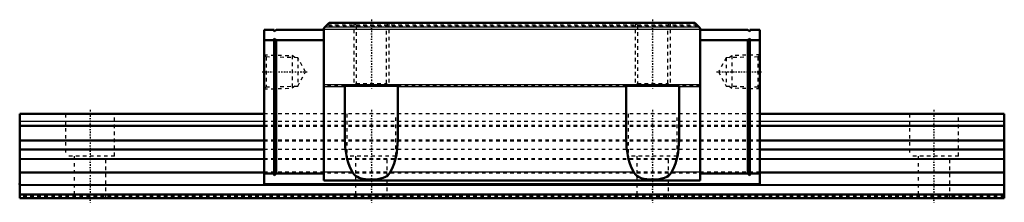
# Model space of a CAD drawing. Header units: millimetres. Extents: x -20 to 260, y -1 to 51.
import ezdxf

# ---------------------------------------------------------------- set-up
doc = ezdxf.new("R2010")
doc.units = ezdxf.units.MM
doc.linetypes.add('Center', pattern=[1.5, 0.45, -0.5, 0.05, -0.5])
doc.linetypes.add('Dashed', pattern=[2, 1, -1])
for name, color, linetype, lineweight in [('2d ConnectionPoints', 7, 'Continuous', 50), ('AM_0', 7, 'Continuous', 50), ('AM_4', 3, 'Continuous', 25), ('AM_5', 3, 'Continuous', 25), ('AM_7', 7, 'Center', 25), ('AM_9', 6, 'Dashed', 25)]:
    doc.layers.add(name, color=color, linetype=linetype, lineweight=lineweight)

# ---------------------------------------------------------------- blocks, each defined once
blk = doc.blocks.new('1_SHW50CASS1_Slide12_50_0_in_SHW50CA1SS280LG200W6950001_0')
at = {"layer": 'AM_0'}
for p, q in [((52.4, 48), (49.5, 48)), ((49.5, 48), (49.5, 4)), ((52.4, 47.5), (52.9, 48)), ((52.4, 48), (52.4, 47.5)), ((66.5, 48), (52.9, 48)), ((66.5, 48.45), (68.05, 50)), ((66.5, 48.45), (66.5, 5)), ((171.95, 50), (68.05, 50)), ((171.95, 50), (173.5, 48.45)), ((173.5, 48.45), (173.5, 5)), ((173.5, 48), (187.1, 48)), ((187.6, 47.5), (187.1, 48)), ((187.6, 48), (190.5, 48)), ((187.6, 48), (187.6, 47.5)), ((190.5, 48), (190.5, 4)), ((52.4, 45), (49.5, 45)), ((52.9, 45), (52.4, 45.5)), ((52.4, 45.5), (52.4, 6.5)), ((52.9, 7), (52.9, 45)), ((66.5, 45), (52.9, 45)), ((173.5, 45), (187.1, 45)), ((187.1, 45), (187.6, 45.5)), ((187.1, 7), (187.1, 45)), ((187.6, 45.5), (187.6, 6.5)), ((187.6, 45), (190.5, 45)), ((72.5, 16.41), (72.5, 32)), ((72.5, 32), (87.5, 32)), ((87.5, 32), (87.5, 16.41)), ((152.5, 16.41), (152.5, 32)), ((152.5, 32), (167.5, 32)), ((167.5, 32), (167.5, 16.41)), ((52.4, 7), (49.5, 7)), ((52.4, 6.5), (52.9, 7)), ((66.5, 7), (52.9, 7)), ((173.5, 7), (187.1, 7)), ((187.1, 7), (187.6, 6.5)), ((187.6, 7), (190.5, 7)), ((190.5, 4), (49.5, 4)), ((173.5, 5), (66.5, 5))]:
    blk.add_line(p, q, dxfattribs=at)
for points in [[(74.6, 7.4), (74.17, 8.25), (73.78, 9.16), (73.44, 10.13), (73.14, 11.14), (72.91, 12.2), (72.72, 13.29), (72.59, 14.4), (72.52, 15.52), (72.5, 16.41)], [(87.5, 16.41), (87.47, 15.28), (87.39, 14.16), (87.24, 13.05), (87.05, 11.97), (86.8, 10.92), (86.5, 9.92), (86.14, 8.96), (85.75, 8.06), (85.4, 7.4)], [(154.6, 7.4), (154.17, 8.25), (153.78, 9.16), (153.44, 10.13), (153.14, 11.14), (152.91, 12.2), (152.72, 13.29), (152.59, 14.4), (152.52, 15.52), (152.5, 16.41)], [(167.5, 16.41), (167.47, 15.28), (167.39, 14.16), (167.24, 13.05), (167.05, 11.97), (166.8, 10.92), (166.5, 9.92), (166.14, 8.96), (165.75, 8.06), (165.4, 7.4)], [(85.4, 7.4), (85.02, 6.85), (84.55, 6.4), (84, 6.05), (83.38, 5.78), (82.64, 5.58), (81.85, 5.44), (80.86, 5.35), (79.85, 5.33), (79.09, 5.36), (78.34, 5.42), (77.62, 5.52), (77.06, 5.65), (76.52, 5.82), (76.02, 6.04), (75.47, 6.39), (74.99, 6.83), (74.6, 7.4)], [(165.4, 7.4), (165.02, 6.85), (164.55, 6.4), (164, 6.05), (163.38, 5.78), (162.64, 5.58), (161.85, 5.44), (160.86, 5.35), (159.85, 5.33), (159.09, 5.36), (158.34, 5.42), (157.62, 5.52), (157.06, 5.65), (156.52, 5.82), (156.02, 6.04), (155.47, 6.39), (154.99, 6.83), (154.6, 7.4)]]:
    blk.add_lwpolyline(points, dxfattribs=at)
at = {"layer": 'AM_4'}
for p, q in [((173.5, 48.09), (66.5, 48.09)), ((173.16, 48.79), (66.84, 48.79)), ((173.5, 32.27), (66.5, 32.27)), ((72.5, 31.77), (66.5, 31.77)), ((152.5, 31.77), (87.5, 31.77)), ((173.5, 31.77), (167.5, 31.77)), ((74.6, 7.4), (66.5, 7.4)), ((154.6, 7.4), (85.4, 7.4)), ((173.5, 7.4), (165.4, 7.4))]:
    blk.add_line(p, q, dxfattribs=at)
at = {"layer": 'AM_5', "linetype": 'Dashed'}
for p, q in [((75, 50), (75, 32)), ((85, 50), (85, 32)), ((155, 50), (155, 32)), ((165, 50), (165, 32)), ((49.5, 40.86), (57.5, 40.66)), ((58.28, 40.06), (57.5, 40.66)), ((57.5, 40.66), (57.5, 31.34)), ((181.72, 40.06), (182.5, 40.66)), ((190.5, 40.86), (182.5, 40.66)), ((182.5, 40.66), (182.5, 31.34)), ((49.5, 31.14), (57.5, 31.34)), ((58.28, 31.94), (57.5, 31.34)), ((181.72, 31.94), (182.5, 31.34)), ((190.5, 31.14), (182.5, 31.34))]:
    blk.add_line(p, q, dxfattribs=at)
at = {"layer": 'AM_7'}
for p, q in [((80, 50.9), (80, 31.1)), ((160, 50.9), (160, 31.1)), ((48.91, 36), (61.87, 36)), ((178.13, 36), (191.09, 36))]:
    blk.add_line(p, q, dxfattribs=at)
at = {"layer": 'AM_9'}
for p, q in [((172.95, 49), (67.05, 49)), ((172.66, 49.29), (67.34, 49.29)), ((75, 50), (75.7, 49.3)), ((75.7, 49.3), (75.7, 32.7)), ((75.7, 49.3), (84.3, 49.3)), ((84.3, 49.3), (85, 50)), ((84.3, 32.7), (84.3, 49.3)), ((155, 50), (155.7, 49.3)), ((155.7, 49.3), (155.7, 32.7)), ((155.7, 49.3), (164.3, 49.3)), ((164.3, 49.3), (165, 50)), ((164.3, 32.7), (164.3, 49.3)), ((50.07, 40.27), (49.5, 40.86)), ((59.08, 40.04), (50.07, 40.27)), ((50.07, 40.27), (50.07, 31.73)), ((61.28, 36), (59.08, 40.04)), ((59.08, 40.04), (59.08, 31.96)), ((180.92, 40.04), (178.72, 36)), ((189.93, 40.27), (180.92, 40.04)), ((180.92, 40.04), (180.92, 31.96)), ((190.5, 40.86), (189.93, 40.27)), ((189.93, 40.27), (189.93, 31.73)), ((59.08, 31.96), (61.28, 36)), ((178.72, 36), (180.92, 31.96)), ((49.5, 31.14), (50.07, 31.73)), ((50.07, 31.73), (59.08, 31.96)), ((72.5, 32), (66.5, 32)), ((75.7, 32.7), (75, 32)), ((75.7, 32.7), (84.3, 32.7)), ((85, 32), (84.3, 32.7)), ((152.5, 32), (87.5, 32)), ((155.7, 32.7), (155, 32)), ((155.7, 32.7), (164.3, 32.7)), ((165, 32), (164.3, 32.7)), ((173.5, 32), (167.5, 32)), ((180.92, 31.96), (189.93, 31.73)), ((189.93, 31.73), (190.5, 31.14)), ((190.5, 24), (49.5, 24)), ((190.5, 21.86), (49.5, 21.86)), ((190.5, 20.76), (49.5, 20.76)), ((190.5, 20.47), (49.5, 20.47)), ((190.5, 16.53), (49.5, 16.53)), ((190.5, 16.24), (49.5, 16.24)), ((190.5, 13.86), (49.5, 13.86)), ((190.5, 11.2), (49.5, 11.2)), ((190.5, 10.99), (49.5, 10.99)), ((190.5, 7.42), (49.5, 7.42)), ((190.5, 7.17), (49.5, 7.17))]:
    blk.add_line(p, q, dxfattribs=at)
blk = doc.blocks.new('2_SHW50CA28020_Track_0_in_SHW50CA1SS280LG200W6950001_0')
at = {"layer": 'AM_0'}
for p, q in [((49.5, 24), (-20, 24)), ((-20, 24), (-20, 0)), ((260, 24), (190.5, 24)), ((260, 24), (260, 0)), ((49.5, 13.86), (-20, 13.86)), ((260, 13.86), (190.5, 13.86)), ((260, 1.05), (-20, 1.05)), ((260, 0), (-20, 0))]:
    blk.add_line(p, q, dxfattribs=at)
at = {"layer": 'AM_4'}
for p, q in [((49.5, 21.86), (-20, 21.86)), ((49.5, 20.76), (-20, 20.76)), ((49.5, 20.47), (-20, 20.47)), ((260, 21.86), (190.5, 21.86)), ((260, 20.76), (190.5, 20.76)), ((260, 20.47), (190.5, 20.47)), ((49.5, 16.53), (-20, 16.53)), ((49.5, 16.24), (-20, 16.24)), ((260, 16.53), (190.5, 16.53)), ((260, 16.24), (190.5, 16.24)), ((49.5, 11.2), (-20, 11.2)), ((49.5, 10.99), (-20, 10.99)), ((260, 11.2), (190.5, 11.2)), ((260, 10.99), (190.5, 10.99)), ((49.5, 7.42), (-20, 7.42)), ((49.5, 7.17), (-20, 7.17)), ((260, 7.42), (190.5, 7.42)), ((260, 7.17), (190.5, 7.17)), ((260, 3.83), (-20, 3.83)), ((260, 3.58), (-20, 3.58))]:
    blk.add_line(p, q, dxfattribs=at)
at = {"layer": 'AM_7'}
for p, q in [((0, 25.2), (0, -1.2)), ((80, 25.2), (80, -1.2)), ((160, 25.2), (160, -1.2)), ((240, 25.2), (240, -1.2))]:
    blk.add_line(p, q, dxfattribs=at)
at = {"layer": 'AM_9'}
for p, q in [((-7, 24), (-7, 12)), ((7, 12), (7, 24)), ((190.5, 24), (49.5, 24)), ((73, 24), (73, 12)), ((87, 12), (87, 24)), ((153, 24), (153, 12)), ((167, 12), (167, 24)), ((233, 24), (233, 12)), ((247, 12), (247, 24)), ((190.5, 21.86), (49.5, 21.86)), ((190.5, 20.76), (49.5, 20.76)), ((190.5, 20.47), (49.5, 20.47)), ((190.5, 16.53), (49.5, 16.53)), ((190.5, 16.24), (49.5, 16.24)), ((7, 12), (-7, 12)), ((-4.5, 12), (-4.5, 0)), ((4.5, 0), (4.5, 12)), ((190.5, 13.86), (49.5, 13.86)), ((87, 12), (73, 12)), ((75.5, 12), (75.5, 0)), ((84.5, 0), (84.5, 12)), ((167, 12), (153, 12)), ((155.5, 12), (155.5, 0)), ((164.5, 0), (164.5, 12)), ((247, 12), (233, 12)), ((235.5, 12), (235.5, 0)), ((244.5, 0), (244.5, 12)), ((190.5, 11.2), (49.5, 11.2)), ((190.5, 10.99), (49.5, 10.99)), ((190.5, 7.42), (49.5, 7.42)), ((190.5, 7.17), (49.5, 7.17)), ((260, 0.5), (-20, 0.5))]:
    blk.add_line(p, q, dxfattribs=at)

msp = doc.modelspace()

# ---------------------------------------------------------------- linework, layer by layer
at = {"layer": '2d ConnectionPoints'}
for p in [(-20, 4), (0, 0), (0, 0)]:
    msp.add_point(p, dxfattribs=at)

# ---------------------------------------------------------------- block references
for name in ['1_SHW50CASS1_Slide12_50_0_in_SHW50CA1SS280LG200W6950001_0', '2_SHW50CA28020_Track_0_in_SHW50CA1SS280LG200W6950001_0']:
    msp.add_blockref(name, (0, 0))

doc.saveas('drawing.dxf')
